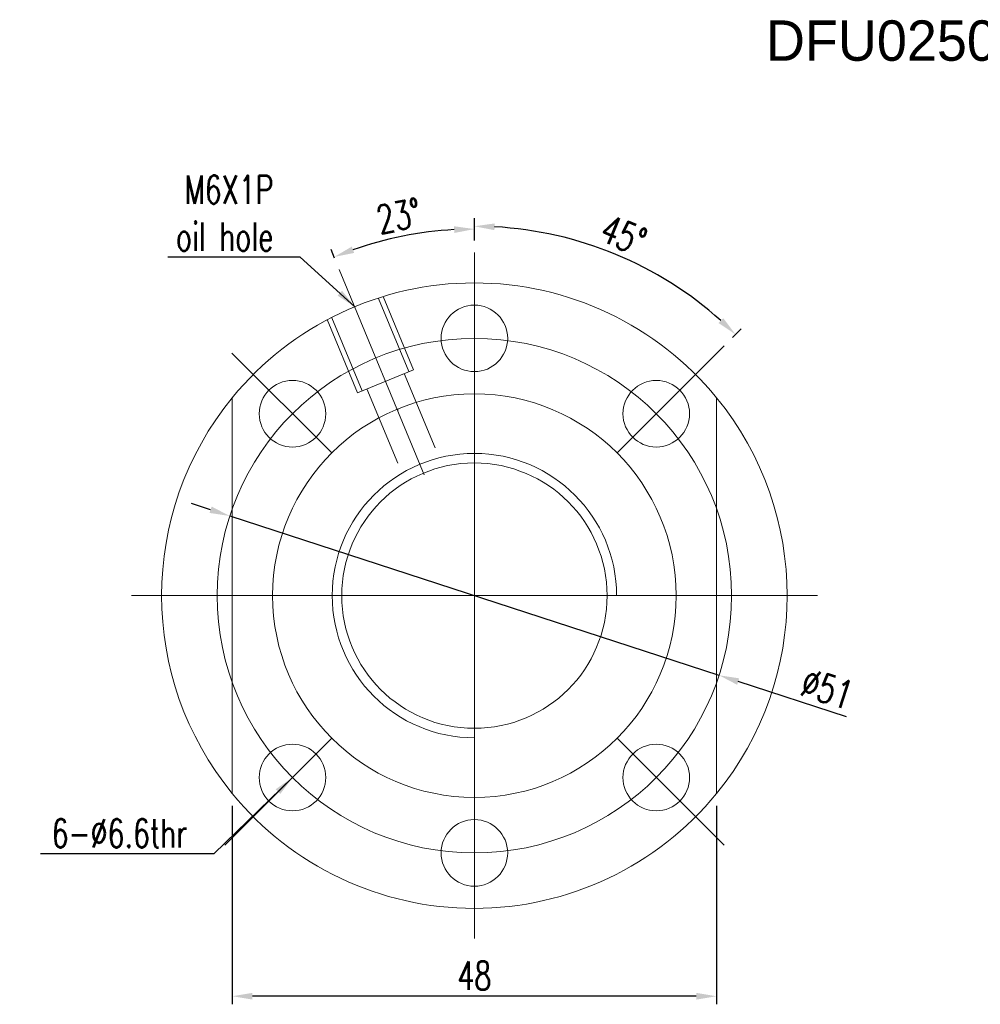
# Model space of a CAD drawing. Extents: x 10 to 201, y 57 to 158.
# Tile 1 of 49: x 10 to 105, y 60 to 158. Entities that reach past the tile are written whole.
import ezdxf

# ---------------------------------------------------------------- set-up
doc = ezdxf.new("R2010")
doc.units = 0
doc.header["$LTSCALE"] = 3
doc.header["$MEASUREMENT"] = 0
doc.layers.add('DIM', color=4, linetype='Continuous')
doc.styles.add('DIM-7', font='SIMPLEX.shx', dxfattribs={"width": 0.7, "bigfont": 'chineset.shx'})
doc.dimstyles.new('CNS', dxfattribs={"dimtxt": 3.5, "dimasz": 2.5, "dimexe": 1, "dimexo": 1.5, "dimgap": 0.09, "dimtad": 0, "dimdsep": 46, "dimtxsty": 'DIM-7', "dimcen": 0.09, "dimclrd": 1, "dimclre": 1, "dimclrt": 4, "dimadec": 0, "dimazin": 0, "dimtfac": 1, "dimtix": 1, "dimtmove": 2, "dimatfit": 3, "dimfxl": 1, "dimtvp": 0.971429, "dimtolj": 1, "dimarcsym": 0})

# ---------------------------------------------------------------- blocks, each defined once
blk = doc.blocks.new('*D7')
at = {"layer": 'DEFPOINTS', "color": 0, "linetype": 'Continuous', "lineweight": 0, "transparency": 16777216}
for p in [(50.418, 136.666), (55.16, 134.643), (41.766, 132.979), (50.197, 112.626), (55.16, 66.643)]:
    blk.add_point(p, dxfattribs=at)
at = {"layer": 'DIM', "color": 7, "linetype": 'Continuous', "lineweight": -2, "transparency": 16777216}
for p, q in [((55.16, 135.843), (55.16, 137.777)), ((41.307, 134.088), (40.95, 134.951))]:
    blk.add_line(p, q, dxfattribs=at)
blk.add_arc((55.16, 100.643), 36.334, 93.15423, 109.34577, dxfattribs=at)
at = {"layer": 'DIM', "color": 7, "linetype": 'Continuous', "lineweight": 0, "transparency": 16777216}
for points in [[(53.152, 137.255), (53.17, 136.589), (55.16, 136.977)], [(43.243, 134.614), (43.005, 135.237), (41.256, 134.211)]]:
    blk.add_solid(points, dxfattribs=at)
at = {"layer": 'DIM', "color": 7, "linetype": 'Continuous', "lineweight": 0, "transparency": 16777216, "insert": (47.674, 138.28), "char_height": 2.8, "attachment_point": 5, "rotation": 11.25, "style": 'DIM-7'}
blk.add_mtext('\\A1;23°', dxfattribs=at)
blk = doc.blocks.new('*D6')
at = {"layer": 'DEFPOINTS', "color": 0, "linetype": 'Continuous', "lineweight": 0, "transparency": 16777216}
for p in [(55.16, 134.643), (73.466, 132.35), (79.909, 125.392), (69.302, 114.785), (55.16, 66.643)]:
    blk.add_point(p, dxfattribs=at)
at = {"layer": 'DIM', "color": 7, "linetype": 'Continuous', "lineweight": -2, "transparency": 16777216}
for p, q in [((55.16, 135.843), (55.16, 138.055)), ((80.757, 126.24), (81.614, 127.097))]:
    blk.add_line(p, q, dxfattribs=at)
blk.add_arc((55.16, 100.643), 36.612, 48.13028, 86.86972, dxfattribs=at)
at = {"layer": 'DIM', "color": 7, "linetype": 'Continuous', "lineweight": 0, "transparency": 16777216}
for points in [[(57.15, 136.867), (57.169, 137.534), (55.16, 137.255)], [(79.826, 128.149), (79.367, 127.665), (81.049, 126.532)]]:
    blk.add_solid(points, dxfattribs=at)
at = {"layer": 'DIM', "color": 7, "linetype": 'Continuous', "lineweight": 0, "transparency": 16777216, "insert": (69.952, 136.353), "char_height": 2.8, "attachment_point": 5, "rotation": 337.5, "style": 'DIM-7'}
blk.add_mtext('\\A1;45°', dxfattribs=at)
blk = doc.blocks.new('*D5')
at = {"layer": 'DEFPOINTS', "color": 0, "linetype": 'Continuous', "lineweight": 0, "transparency": 16777216}
for p in [(30.913, 108.538), (79.407, 92.749)]:
    blk.add_point(p, dxfattribs=at)
at = {"layer": 'DIM', "color": 7, "linetype": 'Continuous', "lineweight": -2, "transparency": 16777216}
for p, q in [((29.011, 109.157), (27.11, 109.776)), ((30.913, 108.538), (79.407, 92.749)), ((92.06, 88.629), (81.309, 92.129))]:
    blk.add_line(p, q, dxfattribs=at)
at = {"layer": 'DIM', "color": 7, "linetype": 'Continuous', "lineweight": 0, "transparency": 16777216}
for points in [[(29.114, 109.474), (28.908, 108.84), (30.913, 108.538)], [(81.412, 92.446), (81.206, 91.812), (79.407, 92.749)]]:
    blk.add_solid(points, dxfattribs=at)
at = {"layer": 'DIM', "color": 7, "linetype": 'Continuous', "lineweight": 0, "transparency": 16777216, "insert": (90.131, 91.403), "char_height": 2.8, "attachment_point": 5, "rotation": 341.96538, "style": 'DIM-7'}
blk.add_mtext('\\A1;∅51', dxfattribs=at)
blk = doc.blocks.new('*D2')
at = {"layer": 'DEFPOINTS', "color": 0, "linetype": 'Continuous', "lineweight": 0, "transparency": 16777216}
for p in [(31.16, 81.022), (79.16, 81.022), (31.16, 60.935)]:
    blk.add_point(p, dxfattribs=at)
at = {"layer": 'DIM', "color": 7, "linetype": 'Continuous', "lineweight": -2, "transparency": 16777216}
for p, q in [((31.16, 79.822), (31.16, 60.135)), ((79.16, 79.822), (79.16, 60.135)), ((77.16, 60.935), (33.16, 60.935))]:
    blk.add_line(p, q, dxfattribs=at)
at = {"layer": 'DIM', "color": 7, "linetype": 'Continuous', "lineweight": 0, "transparency": 16777216}
for points in [[(33.16, 61.268), (33.16, 60.602), (31.16, 60.935)], [(77.16, 61.268), (77.16, 60.602), (79.16, 60.935)]]:
    blk.add_solid(points, dxfattribs=at)
at = {"layer": 'DIM', "color": 7, "linetype": 'Continuous', "lineweight": 0, "transparency": 16777216, "insert": (55.16, 62.975), "char_height": 2.8, "attachment_point": 5, "style": 'DIM-7'}
blk.add_mtext('\\A1;48', dxfattribs=at)

msp = doc.modelspace()

# ---------------------------------------------------------------- linework, layer by layer
at = {"layer": 'DIM', "color": 7, "linetype": 'Continuous', "lineweight": 0}
for p, q in [((55.16, 134.643), (55.16, 66.643)), ((41.766, 132.979), (50.197, 112.626)), ((45.662, 130.106), (48.668, 122.849)), ((46.124, 130.297), (49.13, 123.04)), ((40.581, 128.001), (43.587, 120.744)), ((41.043, 128.192), (44.049, 120.936)), ((79.909, 125.392), (69.302, 114.785)), ((31.119, 124.685), (41.018, 114.785)), ((43.587, 120.744), (49.13, 123.04)), ((48.206, 122.658), (51.257, 115.292)), ((44.511, 121.127), (47.562, 113.761)), ((31.16, 120.265), (31.16, 81.022)), ((79.16, 120.265), (79.16, 81.022)), ((47.564, 118.993), (47.564, 119.146)), ((21.16, 100.643), (89.16, 100.643)), ((30.411, 75.894), (41.018, 86.501)), ((69.302, 86.501), (79.909, 75.894))]:
    msp.add_line(p, q, dxfattribs=at)
for centre, radius in [((55.16, 126.143), 3.3), ((55.16, 100.643), 25.5), ((37.129, 118.674), 3.3), ((73.191, 118.674), 3.3), ((55.16, 100.643), 20), ((55.16, 100.643), 13.15), ((37.129, 82.612), 3.3), ((73.191, 82.612), 3.3), ((55.16, 75.143), 3.3)]:
    msp.add_circle(centre, radius, dxfattribs=at)
for radius, start, end in [(31, 39.26803, 140.73197), (31, 140.73197, 219.26803), (31, 320.73197, 39.26803), (14.095, 0, 270), (31, 219.26803, 320.73197)]:
    msp.add_arc((55.16, 100.643), radius, start, end, dxfattribs=at)

# ---------------------------------------------------------------- texts
msp.add_text('DFU02504', height=4, dxfattribs=at).set_placement((84.065, 153.66))
at = {"layer": 'DIM', "color": 7, "linetype": 'Continuous', "lineweight": 0, "char_height": 2.8, "attachment_point": 6, "style": 'DIM-7'}
for s, insert in [('M6X1P\\Poil hole', (35.235, 138.56)), ('6-%%C6.6thr', (26.696, 77.086))]:
    msp.add_mtext(s, dxfattribs=dict(at, insert=insert))

# ---------------------------------------------------------------- dimensions: what is measured, and where the dimension line sits
at = {"layer": 'DIM', "color": 7, "linetype": 'Continuous', "lineweight": 0}
for base, line1, line2, picture, middle in [((50.417658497, 136.666411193), ((55.160204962, 134.643194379), (55.160204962, 66.643194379)), ((41.766284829, 132.978978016), (50.196776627, 112.625970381)), '*D7', (47.673797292, 138.279907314)), ((73.466, 132.35), ((55.16, 66.643), (55.16, 134.643)), ((69.302, 114.785), (79.909, 125.392)), '*D6', (69.952, 136.353))]:
    dim = msp.add_angular_dim_2l(base=base, line1=line1, line2=line2, dimstyle='CNS', override={"dimscale": 0.8, "dimgap": 0.8, "dimtad": 1, "dimclrd": 7, "dimclre": 7, "dimclrt": 7, "dimtm": 0.05, "dimtfac": 0.6, "dimtmove": 0}, dxfattribs=at)
    dim.commit()
    dim.dimension.update_dxf_attribs({"geometry": picture, "text_midpoint": middle})
dim = msp.add_diameter_dim_2p(p1=(30.913, 108.538), p2=(79.407, 92.749), dimstyle='CNS', override={"dimscale": 0.8, "dimgap": 0.8, "dimtad": 1, "dimclrd": 7, "dimclre": 7, "dimclrt": 7, "dimtm": 0.05, "dimtfac": 0.6, "dimtmove": 0}, dxfattribs=at)
dim.commit()
dim.dimension.update_dxf_attribs({"geometry": '*D5', "text_midpoint": (89.499, 89.463), "dimtype": 163})
dim = msp.add_linear_dim(base=(31.16, 60.935), p1=(79.16, 81.022), p2=(31.16, 81.022), angle=180, dimstyle='CNS', override={"dimscale": 0.8, "dimgap": 0.8, "dimtad": 1, "dimclrd": 7, "dimclre": 7, "dimclrt": 7, "dimtm": 0.05, "dimtfac": 0.6, "dimtmove": 0}, dxfattribs=at)
dim.commit()
dim.dimension.update_dxf_attribs({"geometry": '*D2', "text_midpoint": (55.16, 62.975)})

# ---------------------------------------------------------------- leaders
at = {"layer": 'DIM', "color": 7, "linetype": 'Continuous', "lineweight": 0, "annotation_type": 0, "has_hookline": 1, "hookline_direction": 1}
for points, text_width in [([(43.297, 129.283), (37.875, 134.187), (35.875, 134.187)], 10.453), ([(37.129, 82.612), (29.336, 75.046), (27.336, 75.046)], 14.56)]:
    msp.add_leader(points, dimstyle='CNS', override={"dimscale": 0.8, "dimgap": 0.8, "dimtad": 1, "dimclrd": 7, "dimclre": 7, "dimclrt": 7, "dimtm": 0.05, "dimtfac": 0.6, "dimtmove": 0}, dxfattribs=dict(at, text_width=text_width))

doc.saveas('drawing.dxf')
